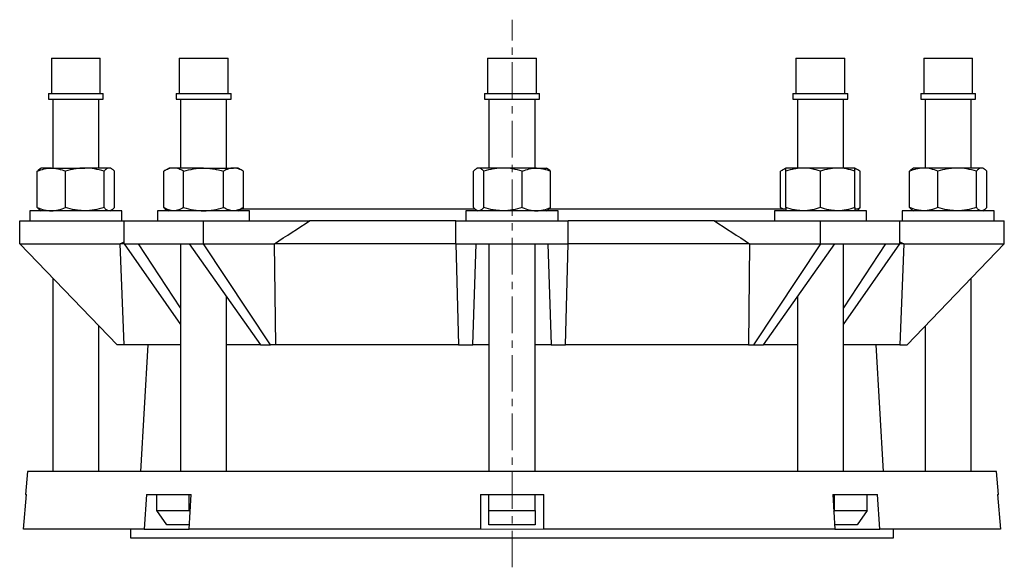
# Model space of a CAD drawing. Header units: millimetres. Extents: x 80 to 836, y -526 to 583.
# Tile 2 of 3: x 81 to 423, y 393 to 583. Entities that reach past the tile are written whole.
import ezdxf

# ---------------------------------------------------------------- set-up
doc = ezdxf.new("R2010")
doc.units = ezdxf.units.MM
doc.linetypes.add('CENTERX2', pattern=[20.32, 12.7, -2.54, 2.54, -2.54])
doc.layers.add('FORMAT', color=7, linetype='Continuous')

msp = doc.modelspace()

# ---------------------------------------------------------------- linework, layer by layer
at = {"color": 7, "linetype": 'Continuous', "lineweight": 25}
for p, q in [((92.1, 569.28), (92.1, 557.01)), ((92.1, 569.28), (109.1, 569.28)), ((109.1, 557.01), (109.1, 569.28)), ((136.47, 569.28), (136.47, 557.01)), ((136.47, 569.28), (153.47, 569.28)), ((153.47, 557.01), (153.47, 569.28)), ((243.6, 569.28), (243.6, 557.01)), ((243.6, 569.28), (260.6, 569.28)), ((260.6, 557.01), (260.6, 569.28)), ((350.72, 569.28), (350.72, 557.01)), ((350.72, 569.28), (353.21, 569.28)), ((353.21, 569.28), (367.72, 569.28)), ((367.72, 557.01), (367.72, 569.28)), ((395.1, 569.28), (395.1, 557.01)), ((395.1, 569.28), (403.6, 569.28)), ((403.6, 569.28), (412.1, 569.28)), ((412.1, 557.01), (412.1, 569.28)), ((91.07, 557.01), (91.07, 555.01)), ((91.07, 557.01), (110.12, 557.01)), ((91.07, 555.01), (110.12, 555.01)), ((92.6, 555.01), (92.6, 531.08)), ((108.6, 531.08), (108.6, 555.01)), ((110.12, 555.01), (110.12, 557.01)), ((135.45, 557.01), (135.45, 555.01)), ((135.45, 557.01), (154.5, 557.01)), ((135.45, 555.01), (154.5, 555.01)), ((136.97, 555.01), (136.97, 531.08)), ((152.97, 531.08), (152.97, 555.01)), ((154.5, 555.01), (154.5, 557.01)), ((242.57, 557.01), (242.57, 555.01)), ((242.57, 557.01), (261.62, 557.01)), ((242.57, 555.01), (261.62, 555.01)), ((244.1, 555.01), (244.1, 531.08)), ((260.1, 531.08), (260.1, 555.01)), ((261.62, 555.01), (261.62, 557.01)), ((349.7, 557.01), (349.7, 555.01)), ((349.7, 557.01), (352.49, 557.01)), ((349.7, 555.01), (352.49, 555.01)), ((351.22, 555.01), (351.22, 531.08)), ((352.49, 557.01), (368.75, 557.01)), ((352.49, 555.01), (368.75, 555.01)), ((367.22, 531.08), (367.22, 555.01)), ((368.75, 555.01), (368.75, 557.01)), ((394.07, 557.01), (394.07, 555.01)), ((394.07, 557.01), (403.6, 557.01)), ((394.07, 555.01), (403.6, 555.01)), ((395.6, 555.01), (395.6, 531.08)), ((403.6, 557.01), (413.12, 557.01)), ((403.6, 555.01), (413.12, 555.01)), ((411.6, 531.08), (411.6, 555.01)), ((413.12, 555.01), (413.12, 557.01)), ((88.6, 531.08), (88.17, 530.84)), ((92.11, 531.08), (88.6, 531.08)), ((92.11, 531.08), (103.7, 531.08)), ((112.19, 531.08), (103.7, 531.08)), ((112.6, 531.08), (112.19, 531.08)), ((113.02, 530.84), (112.6, 531.08)), ((132.97, 531.08), (131.12, 530.01)), ((134.58, 531.08), (132.97, 531.08)), ((144.97, 531.08), (134.58, 531.08)), ((144.97, 531.08), (155.36, 531.08)), ((156.97, 531.08), (155.36, 531.08)), ((158.83, 530.01), (156.97, 531.08)), ((240.1, 531.08), (239.67, 530.84)), ((240.51, 531.08), (240.1, 531.08)), ((248.99, 531.08), (240.51, 531.08)), ((260.58, 531.08), (248.99, 531.08)), ((260.58, 531.08), (264.1, 531.08)), ((264.52, 530.84), (264.1, 531.08)), ((347.22, 531.08), (345.37, 530.01)), ((353.22, 531.08), (347.22, 531.08)), ((365.22, 531.08), (353.22, 531.08)), ((371.22, 531.08), (365.22, 531.08)), ((373.08, 530.01), (371.22, 531.08)), ((391.6, 531.08), (391.17, 530.84)), ((395.11, 531.08), (391.6, 531.08)), ((406.7, 531.08), (395.11, 531.08)), ((415.19, 531.08), (406.7, 531.08)), ((415.6, 531.08), (415.19, 531.08)), ((416.02, 530.84), (415.6, 531.08)), ((87.21, 517.35), (87.21, 530.01)), ((97.01, 517.35), (97.01, 530.01)), ((110.4, 517.35), (110.4, 530.01)), ((113.98, 517.35), (113.98, 530.01)), ((131.12, 517.35), (131.12, 530.01)), ((138.04, 517.35), (138.04, 530.01)), ((151.9, 517.35), (151.9, 530.01)), ((158.83, 517.35), (158.83, 530.01)), ((238.71, 517.35), (238.71, 530.01)), ((242.3, 517.35), (242.3, 530.01)), ((255.68, 517.35), (255.68, 530.01)), ((265.48, 517.35), (265.48, 530.01)), ((345.37, 517.35), (345.37, 530.01)), ((347.22, 517.35), (347.22, 530.01)), ((359.22, 517.35), (359.22, 530.01)), ((371.22, 517.35), (371.22, 530.01)), ((373.08, 517.35), (373.08, 530.01)), ((390.21, 517.35), (390.21, 530.01)), ((400.01, 517.35), (400.01, 530.01)), ((413.4, 517.35), (413.4, 530.01)), ((416.98, 517.35), (416.98, 530.01)), ((88.17, 516.53), (88.6, 516.28)), ((112.6, 516.28), (113.02, 516.53)), ((131.12, 517.35), (132.97, 516.28)), ((131.6, 516.78), (131.6, 516.28)), ((132.11, 516.78), (131.6, 516.78)), ((156.97, 516.28), (158.83, 517.35)), ((239.31, 516.78), (157.84, 516.78)), ((239.67, 516.53), (240.1, 516.28)), ((264.1, 516.28), (264.52, 516.53)), ((347.23, 516.78), (264.89, 516.78)), ((345.37, 517.35), (346.36, 516.78)), ((372.6, 516.78), (371.24, 516.78)), ((372.09, 516.78), (373.08, 517.35)), ((372.6, 516.28), (372.6, 516.78)), ((391.17, 516.53), (391.6, 516.28)), ((415.6, 516.28), (416.02, 516.53)), ((84.6, 516.28), (84.6, 512.78)), ((116.6, 516.28), (84.6, 516.28)), ((116.6, 512.78), (116.6, 516.28)), ((128.97, 516.28), (128.97, 512.78)), ((160.97, 516.28), (128.97, 516.28)), ((160.97, 512.78), (160.97, 516.28)), ((236.1, 516.28), (236.1, 512.78)), ((240.78, 516.28), (236.1, 516.28)), ((268.1, 516.28), (240.78, 516.28)), ((268.1, 512.78), (268.1, 516.28)), ((343.22, 516.28), (343.22, 512.78)), ((359.22, 516.28), (343.22, 516.28)), ((375.22, 516.28), (359.22, 516.28)), ((375.22, 512.78), (375.22, 516.28)), ((387.6, 516.28), (387.6, 512.78)), ((414.91, 516.28), (387.6, 516.28)), ((419.6, 516.28), (414.91, 516.28)), ((419.6, 512.78), (419.6, 516.28)), ((81.1, 504.78), (81.1, 512.78)), ((81.1, 512.78), (117.39, 512.78)), ((117.39, 504.78), (117.39, 512.78)), ((117.39, 512.78), (144.97, 512.78)), ((144.97, 504.78), (144.97, 512.78)), ((144.97, 512.78), (181.8, 512.78)), ((232.6, 512.78), (181.8, 512.78)), ((232.6, 504.78), (232.6, 512.78)), ((232.6, 512.78), (271.6, 512.78)), ((271.6, 504.78), (271.6, 512.78)), ((322.39, 512.78), (271.6, 512.78)), ((322.39, 512.78), (359.22, 512.78)), ((359.22, 504.78), (359.22, 512.78)), ((359.22, 512.78), (386.8, 512.78)), ((386.8, 504.78), (386.8, 512.78)), ((386.8, 512.78), (423.1, 512.78)), ((423.1, 504.78), (423.1, 512.78)), ((81.1, 504.78), (115.96, 504.78)), ((114.9, 469.78), (81.1, 504.78)), ((115.96, 504.84), (117.39, 505.5)), ((117.39, 504.84), (115.96, 504.84)), ((115.96, 504.78), (115.96, 504.84)), ((117.38, 469.78), (115.96, 504.78)), ((117.39, 504.78), (117.4, 504.78)), ((117.4, 504.78), (122.37, 504.78)), ((117.4, 504.78), (136.97, 476.83)), ((122.37, 504.78), (140, 504.78)), ((136.97, 482.63), (122.37, 504.78)), ((136.97, 504.78), (136.97, 425.78)), ((140, 504.78), (144.97, 504.78)), ((140, 504.78), (164.72, 469.78)), ((144.97, 504.78), (144.97, 504.78)), ((144.97, 504.78), (169.62, 504.78)), ((168.25, 469.78), (144.97, 504.78)), ((169.62, 504.78), (169.62, 504.84)), ((232.6, 504.84), (169.62, 504.84)), ((170.01, 469.78), (169.62, 504.78)), ((232.6, 504.78), (239.63, 504.78)), ((232.6, 504.78), (233.47, 469.78)), ((232.6, 504.78), (232.6, 504.78)), ((238.47, 469.78), (239.63, 504.78)), ((239.63, 504.78), (264.57, 504.78)), ((244.1, 504.78), (244.1, 425.78)), ((260.1, 425.78), (260.1, 504.78)), ((264.57, 504.78), (265.73, 469.78)), ((264.57, 504.78), (271.6, 504.78)), ((270.73, 469.78), (271.6, 504.78)), ((334.58, 504.84), (271.6, 504.84)), ((271.6, 504.78), (271.6, 504.78)), ((334.58, 504.78), (334.19, 469.78)), ((334.58, 504.84), (334.57, 504.78)), ((334.57, 504.78), (359.22, 504.78)), ((359.23, 504.78), (335.94, 469.78)), ((339.48, 469.78), (364.2, 504.78)), ((359.22, 504.78), (359.23, 504.78)), ((359.23, 504.78), (364.2, 504.78)), ((364.2, 504.78), (381.83, 504.78)), ((367.22, 425.78), (367.22, 504.78)), ((381.83, 504.78), (367.22, 482.63)), ((367.22, 476.83), (386.8, 504.78)), ((381.83, 504.78), (386.8, 504.78)), ((386.8, 505.5), (388.24, 504.84)), ((388.24, 504.84), (386.8, 504.84)), ((386.8, 504.78), (386.8, 504.78)), ((388.24, 504.78), (386.82, 469.78)), ((388.24, 504.84), (388.24, 504.78)), ((388.24, 504.78), (423.1, 504.78)), ((423.1, 504.78), (389.3, 469.78)), ((92.6, 492.87), (92.6, 425.78)), ((411.6, 425.78), (411.6, 492.87)), ((152.97, 425.78), (152.97, 486.42)), ((351.22, 486.42), (351.22, 425.78)), ((108.6, 425.78), (108.6, 476.31)), ((395.6, 476.31), (395.6, 425.78)), ((117.38, 469.78), (114.9, 469.78)), ((136.97, 469.78), (117.38, 469.78)), ((125.6, 469.78), (123.1, 425.78)), ((164.72, 469.78), (152.97, 469.78)), ((164.72, 469.78), (168.25, 469.78)), ((170.01, 469.78), (168.25, 469.78)), ((233.47, 469.78), (170.01, 469.78)), ((233.47, 469.78), (238.47, 469.78)), ((244.1, 469.78), (238.47, 469.78)), ((265.73, 469.78), (260.1, 469.78)), ((265.73, 469.78), (270.73, 469.78)), ((334.19, 469.78), (270.73, 469.78)), ((334.19, 469.78), (335.94, 469.78)), ((335.94, 469.78), (339.48, 469.78)), ((351.22, 469.78), (339.48, 469.78)), ((386.82, 469.78), (367.22, 469.78)), ((381.1, 425.78), (378.6, 469.78)), ((386.82, 469.78), (389.3, 469.78)), ((83.85, 425.78), (83.15, 417.78)), ((420.35, 425.78), (83.85, 425.78)), ((421.05, 417.78), (420.35, 425.78)), ((82.45, 405.78), (83.51, 417.78)), ((83.15, 417.78), (83.51, 417.78)), ((125.11, 417.78), (124.36, 405.78)), ((125.11, 417.78), (140.66, 417.78)), ((128.71, 412.28), (128.71, 417.78)), ((139.92, 405.78), (140.66, 417.78)), ((140.02, 412.28), (140.02, 417.78)), ((241.1, 417.78), (263.1, 417.78)), ((241.1, 417.78), (241.1, 405.78)), ((244.1, 412.28), (244.1, 417.78)), ((260.1, 412.28), (260.1, 417.78)), ((263.1, 405.78), (263.1, 417.78)), ((363.53, 417.78), (379.09, 417.78)), ((363.53, 417.78), (364.28, 405.78)), ((364.17, 412.28), (364.17, 417.78)), ((375.49, 412.28), (375.49, 417.78)), ((379.83, 405.78), (379.09, 417.78)), ((420.69, 417.78), (421.05, 417.78)), ((420.69, 417.78), (421.74, 405.78)), ((128.71, 412.28), (140.02, 412.28)), ((132.24, 407.28), (128.71, 412.28)), ((140.02, 412.28), (140.3, 411.89)), ((244.1, 412.28), (260.1, 412.28)), ((244.1, 407.28), (244.1, 412.28)), ((260.1, 412.28), (260.1, 407.28)), ((363.9, 411.89), (364.17, 412.28)), ((364.17, 412.28), (375.49, 412.28)), ((375.49, 412.28), (371.95, 407.28)), ((140.01, 407.28), (132.24, 407.28)), ((260.1, 407.28), (244.1, 407.28)), ((371.95, 407.28), (364.18, 407.28)), ((124.36, 405.78), (82.45, 405.78)), ((119.6, 405.78), (119.6, 402.78)), ((124.36, 405.78), (139.92, 405.78)), ((241.1, 405.78), (139.92, 405.78)), ((364.28, 405.78), (263.1, 405.78)), ((364.28, 405.78), (379.83, 405.78)), ((421.74, 405.78), (379.83, 405.78)), ((384.6, 402.78), (384.6, 405.78)), ((119.6, 402.78), (252.1, 402.78)), ((252.1, 402.78), (384.6, 402.78))]:
    msp.add_line(p, q, dxfattribs=at)
at = {"color": 8, "linetype": 'Continuous', "lineweight": 18}
msp.add_line((241.1, 405.78), (263.1, 405.78), dxfattribs=at)
at = {"color": 7, "linetype": 'Continuous', "lineweight": 25}
for points, knots in [([(87.21, 530.01), (88.01, 530.34), (88.83, 530.61), (90.46, 530.98), (91.29, 531.08), (92.11, 531.08)], [0, 0, 0, 0, 0.5, 0.5, 1, 1, 1, 1]), ([(87.21, 530.01), (87.31, 530.11), (87.5, 530.32), (87.8, 530.58), (88.02, 530.75), (88.15, 530.82), (88.17, 530.83)], [0, 0, 0, 0, 0.305175, 0.610437, 0.91554, 1, 1, 1, 1]), ([(92.11, 531.08), (92.53, 531.08), (92.94, 531.06), (93.78, 530.96), (94.19, 530.89), (95.42, 530.6), (96.22, 530.33), (97.01, 530.01)], [0, 0, 0, 0, 0.25, 0.25, 0.5, 0.5, 1, 1, 1, 1]), ([(103.7, 531.08), (103.14, 531.08), (102.57, 531.06), (101.44, 530.96), (100.88, 530.89), (99.21, 530.61), (98.1, 530.34), (97.01, 530.01)], [0, 0, 0, 0, 0.25, 0.25, 0.5, 0.5, 1, 1, 1, 1]), ([(110.4, 530.01), (109.3, 530.34), (108.2, 530.61), (105.97, 530.98), (104.84, 531.08), (103.7, 531.08)], [0, 0, 0, 0, 0.5, 0.5, 1, 1, 1, 1]), ([(112.19, 531.08), (112.04, 531.08), (111.88, 531.06), (111.58, 530.96), (111.43, 530.89), (110.98, 530.61), (110.69, 530.34), (110.4, 530.01)], [0, 0, 0, 0, 0.25, 0.25, 0.5, 0.5, 1, 1, 1, 1]), ([(113.98, 530.01), (113.69, 530.34), (113.39, 530.61), (112.8, 530.98), (112.49, 531.08), (112.19, 531.08)], [0, 0, 0, 0, 0.5, 0.5, 1, 1, 1, 1]), ([(134.58, 531.08), (134.29, 531.08), (133.99, 531.06), (133.41, 530.96), (133.12, 530.89), (132.25, 530.61), (131.68, 530.34), (131.12, 530.01)], [0, 0, 0, 0, 0.25, 0.25, 0.5, 0.5, 1, 1, 1, 1]), ([(138.04, 530.01), (137.48, 530.34), (136.91, 530.61), (135.75, 530.98), (135.17, 531.08), (134.58, 531.08)], [0, 0, 0, 0, 0.5, 0.5, 1, 1, 1, 1]), ([(138.04, 530.01), (139.17, 530.34), (140.32, 530.61), (142.64, 530.98), (143.8, 531.08), (144.97, 531.08)], [0, 0, 0, 0, 0.5, 0.5, 1, 1, 1, 1]), ([(144.97, 531.08), (145.56, 531.08), (146.14, 531.06), (147.32, 530.96), (147.91, 530.89), (149.64, 530.6), (150.78, 530.33), (151.9, 530.01)], [0, 0, 0, 0, 0.25, 0.25, 0.5, 0.5, 1, 1, 1, 1]), ([(155.36, 531.08), (155.07, 531.08), (154.77, 531.06), (154.19, 530.96), (153.9, 530.89), (153.03, 530.61), (152.46, 530.34), (151.9, 530.01)], [0, 0, 0, 0, 0.25, 0.25, 0.5, 0.5, 1, 1, 1, 1]), ([(158.83, 530.01), (158.26, 530.34), (157.69, 530.61), (156.54, 530.98), (155.95, 531.08), (155.36, 531.08)], [0, 0, 0, 0, 0.5, 0.5, 1, 1, 1, 1]), ([(240.51, 531.08), (240.35, 531.08), (240.2, 531.06), (239.9, 530.96), (239.75, 530.89), (239.3, 530.61), (239.01, 530.34), (238.71, 530.01)], [0, 0, 0, 0, 0.25, 0.25, 0.5, 0.5, 1, 1, 1, 1]), ([(242.3, 530.01), (242.01, 530.34), (241.71, 530.61), (241.11, 530.98), (240.81, 531.08), (240.51, 531.08)], [0, 0, 0, 0, 0.5, 0.5, 1, 1, 1, 1]), ([(248.99, 531.08), (248.42, 531.08), (247.85, 531.06), (246.73, 530.96), (246.16, 530.89), (244.49, 530.61), (243.39, 530.34), (242.3, 530.01)], [0, 0, 0, 0, 0.25, 0.25, 0.5, 0.5, 1, 1, 1, 1]), ([(255.68, 530.01), (254.59, 530.34), (253.49, 530.61), (251.26, 530.98), (250.13, 531.08), (248.99, 531.08)], [0, 0, 0, 0, 0.5, 0.5, 1, 1, 1, 1]), ([(255.68, 530.01), (256.48, 530.34), (257.3, 530.61), (258.93, 530.98), (259.76, 531.08), (260.58, 531.08)], [0, 0, 0, 0, 0.5, 0.5, 1, 1, 1, 1]), ([(260.58, 531.08), (261, 531.08), (261.41, 531.06), (262.25, 530.96), (262.66, 530.89), (263.89, 530.6), (264.69, 530.33), (265.48, 530.01)], [0, 0, 0, 0, 0.25, 0.25, 0.5, 0.5, 1, 1, 1, 1]), ([(264.52, 530.83), (264.56, 530.81), (264.7, 530.73), (264.93, 530.55), (265.21, 530.31), (265.39, 530.11), (265.48, 530.01)], [0, 0, 0, 0, 0.132848, 0.421834, 0.710953, 1, 1, 1, 1]), ([(347.22, 530.83), (347.14, 530.81), (346.88, 530.73), (346.43, 530.55), (345.9, 530.31), (345.55, 530.11), (345.37, 530.01)], [0, 0, 0, 0, 0.1328522, 0.4218394, 0.7109552, 1, 1, 1, 1]), ([(353.22, 531.08), (352.72, 531.08), (352.2, 531.06), (351.19, 530.96), (350.69, 530.89), (349.19, 530.61), (348.2, 530.34), (347.22, 530.01)], [0, 0, 0, 0, 0.25, 0.25, 0.5, 0.5, 1, 1, 1, 1]), ([(347.22, 530.01), (347.22, 530.34), (347.22, 530.61), (347.22, 530.98), (347.22, 531.08), (347.22, 531.08)], [0, 0, 0, 0, 0.5, 0.5, 1, 1, 1, 1]), ([(359.22, 530.01), (358.24, 530.34), (357.25, 530.61), (355.26, 530.98), (354.25, 531.08), (353.22, 531.08)], [0, 0, 0, 0, 0.5, 0.5, 1, 1, 1, 1]), ([(365.22, 531.08), (364.72, 531.08), (364.2, 531.06), (363.19, 530.96), (362.69, 530.89), (361.19, 530.61), (360.2, 530.34), (359.22, 530.01)], [0, 0, 0, 0, 0.25, 0.25, 0.5, 0.5, 1, 1, 1, 1]), ([(371.22, 530.01), (370.24, 530.34), (369.25, 530.61), (367.26, 530.98), (366.25, 531.08), (365.22, 531.08)], [0, 0, 0, 0, 0.5, 0.5, 1, 1, 1, 1]), ([(371.22, 530.01), (371.22, 530.34), (371.22, 530.61), (371.22, 530.98), (371.22, 531.08), (371.22, 531.08)], [0, 0, 0, 0, 0.5, 0.5, 1, 1, 1, 1]), ([(373.08, 530.01), (372.89, 530.11), (372.52, 530.32), (371.96, 530.58), (371.52, 530.75), (371.28, 530.82), (371.22, 530.83)], [0, 0, 0, 0, 0.305171, 0.610428, 0.915525, 1, 1, 1, 1]), ([(395.11, 531.08), (394.7, 531.08), (394.28, 531.06), (393.45, 530.96), (393.04, 530.89), (391.81, 530.6), (391.01, 530.33), (390.21, 530.01)], [0, 0, 0, 0, 0.25, 0.25, 0.5, 0.5, 1, 1, 1, 1]), ([(390.21, 530.01), (390.31, 530.11), (390.5, 530.32), (390.8, 530.58), (391.02, 530.75), (391.15, 530.82), (391.17, 530.83)], [0, 0, 0, 0, 0.305175, 0.610437, 0.915541, 1, 1, 1, 1]), ([(400.01, 530.01), (399.22, 530.34), (398.4, 530.61), (396.76, 530.98), (395.94, 531.08), (395.11, 531.08)], [0, 0, 0, 0, 0.5, 0.5, 1, 1, 1, 1]), ([(406.7, 531.08), (406.14, 531.08), (405.57, 531.06), (404.44, 530.96), (403.88, 530.89), (402.21, 530.61), (401.1, 530.34), (400.01, 530.01)], [0, 0, 0, 0, 0.25, 0.25, 0.5, 0.5, 1, 1, 1, 1]), ([(413.4, 530.01), (412.3, 530.34), (411.2, 530.61), (408.97, 530.98), (407.84, 531.08), (406.7, 531.08)], [0, 0, 0, 0, 0.5, 0.5, 1, 1, 1, 1]), ([(415.19, 531.08), (415.04, 531.08), (414.88, 531.06), (414.58, 530.96), (414.43, 530.89), (413.98, 530.61), (413.69, 530.34), (413.4, 530.01)], [0, 0, 0, 0, 0.25, 0.25, 0.5, 0.5, 1, 1, 1, 1]), ([(416.98, 530.01), (416.69, 530.34), (416.39, 530.61), (415.8, 530.98), (415.49, 531.08), (415.19, 531.08)], [0, 0, 0, 0, 0.5, 0.5, 1, 1, 1, 1]), ([(87.21, 517.35), (88.01, 517.03), (88.83, 516.76), (90.46, 516.38), (91.29, 516.28), (92.11, 516.28)], [0, 0, 0, 0, 0.5, 0.5, 1, 1, 1, 1]), ([(87.21, 517.35), (87.31, 517.25), (87.5, 517.04), (87.8, 516.78), (88.02, 516.61), (88.15, 516.55), (88.17, 516.53)], [0, 0, 0, 0, 0.305175, 0.610437, 0.915539, 1, 1, 1, 1]), ([(92.11, 516.28), (92.53, 516.28), (92.94, 516.31), (93.78, 516.41), (94.19, 516.48), (95.42, 516.76), (96.22, 517.03), (97.01, 517.35)], [0, 0, 0, 0, 0.25, 0.25, 0.5, 0.5, 1, 1, 1, 1]), ([(103.7, 516.28), (103.14, 516.28), (102.57, 516.31), (101.44, 516.41), (100.88, 516.48), (99.21, 516.76), (98.1, 517.03), (97.01, 517.35)], [0, 0, 0, 0, 0.25, 0.25, 0.5, 0.5, 1, 1, 1, 1]), ([(110.4, 517.35), (109.3, 517.03), (108.2, 516.76), (105.97, 516.38), (104.84, 516.28), (103.7, 516.28)], [0, 0, 0, 0, 0.5, 0.5, 1, 1, 1, 1]), ([(112.19, 516.28), (112.04, 516.28), (111.88, 516.31), (111.58, 516.41), (111.43, 516.48), (110.98, 516.76), (110.69, 517.03), (110.4, 517.35)], [0, 0, 0, 0, 0.25, 0.25, 0.5, 0.5, 1, 1, 1, 1]), ([(113.98, 517.35), (113.69, 517.03), (113.39, 516.76), (112.8, 516.38), (112.49, 516.28), (112.19, 516.28)], [0, 0, 0, 0, 0.5, 0.5, 1, 1, 1, 1]), ([(134.58, 516.28), (134.29, 516.28), (133.99, 516.31), (133.41, 516.41), (133.12, 516.48), (132.25, 516.76), (131.68, 517.03), (131.12, 517.35)], [0, 0, 0, 0, 0.25, 0.25, 0.5, 0.5, 1, 1, 1, 1]), ([(138.04, 517.35), (137.48, 517.03), (136.91, 516.76), (135.75, 516.38), (135.17, 516.28), (134.58, 516.28)], [0, 0, 0, 0, 0.5, 0.5, 1, 1, 1, 1]), ([(138.04, 517.35), (139.17, 517.03), (140.32, 516.76), (142.64, 516.38), (143.8, 516.28), (144.97, 516.28)], [0, 0, 0, 0, 0.5, 0.5, 1, 1, 1, 1]), ([(144.97, 516.28), (145.56, 516.28), (146.14, 516.31), (147.32, 516.41), (147.91, 516.48), (149.64, 516.76), (150.78, 517.03), (151.9, 517.35)], [0, 0, 0, 0, 0.25, 0.25, 0.5, 0.5, 1, 1, 1, 1]), ([(155.36, 516.28), (155.07, 516.28), (154.77, 516.31), (154.19, 516.41), (153.9, 516.48), (153.03, 516.76), (152.46, 517.03), (151.9, 517.35)], [0, 0, 0, 0, 0.25, 0.25, 0.5, 0.5, 1, 1, 1, 1]), ([(158.83, 517.35), (158.26, 517.03), (157.69, 516.76), (156.54, 516.38), (155.95, 516.28), (155.36, 516.28)], [0, 0, 0, 0, 0.5, 0.5, 1, 1, 1, 1]), ([(240.51, 516.28), (240.35, 516.28), (240.2, 516.31), (239.9, 516.41), (239.75, 516.48), (239.3, 516.76), (239.01, 517.03), (238.71, 517.35)], [0, 0, 0, 0, 0.25, 0.25, 0.5, 0.5, 1, 1, 1, 1]), ([(242.3, 517.35), (242.01, 517.03), (241.71, 516.76), (241.11, 516.38), (240.81, 516.28), (240.51, 516.28)], [0, 0, 0, 0, 0.5, 0.5, 1, 1, 1, 1]), ([(248.99, 516.28), (248.42, 516.28), (247.85, 516.31), (246.73, 516.41), (246.16, 516.48), (244.49, 516.76), (243.39, 517.03), (242.3, 517.35)], [0, 0, 0, 0, 0.25, 0.25, 0.5, 0.5, 1, 1, 1, 1]), ([(255.68, 517.35), (254.59, 517.03), (253.49, 516.76), (251.26, 516.38), (250.13, 516.28), (248.99, 516.28)], [0, 0, 0, 0, 0.5, 0.5, 1, 1, 1, 1]), ([(255.68, 517.35), (256.48, 517.03), (257.3, 516.76), (258.93, 516.38), (259.76, 516.28), (260.58, 516.28)], [0, 0, 0, 0, 0.5, 0.5, 1, 1, 1, 1]), ([(260.58, 516.28), (261, 516.28), (261.41, 516.31), (262.25, 516.41), (262.66, 516.48), (263.89, 516.76), (264.69, 517.03), (265.48, 517.35)], [0, 0, 0, 0, 0.25, 0.25, 0.5, 0.5, 1, 1, 1, 1]), ([(264.52, 516.53), (264.56, 516.56), (264.7, 516.63), (264.93, 516.81), (265.21, 517.06), (265.39, 517.26), (265.48, 517.35)], [0, 0, 0, 0, 0.132848, 0.421834, 0.710952, 1, 1, 1, 1]), ([(346.52, 516.78), (346.49, 516.79), (346.28, 516.87), (345.9, 517.06), (345.55, 517.26), (345.37, 517.35)], [0, 0, 0, 0, 0.072859, 0.536486, 1, 1, 1, 1]), ([(353.22, 516.28), (352.72, 516.28), (352.2, 516.31), (351.19, 516.41), (350.69, 516.48), (349.19, 516.76), (348.2, 517.03), (347.22, 517.35)], [0, 0, 0, 0, 0.25, 0.25, 0.5, 0.5, 1, 1, 1, 1]), ([(347.22, 517.35), (347.22, 517.03), (347.22, 516.76), (347.22, 516.38), (347.22, 516.28), (347.22, 516.28)], [0, 0, 0, 0, 0.5, 0.5, 1, 1, 1, 1]), ([(359.22, 517.35), (358.24, 517.03), (357.25, 516.76), (355.26, 516.38), (354.25, 516.28), (353.22, 516.28)], [0, 0, 0, 0, 0.5, 0.5, 1, 1, 1, 1]), ([(365.22, 516.28), (364.72, 516.28), (364.2, 516.31), (363.19, 516.41), (362.69, 516.48), (361.19, 516.76), (360.2, 517.03), (359.22, 517.35)], [0, 0, 0, 0, 0.25, 0.25, 0.5, 0.5, 1, 1, 1, 1]), ([(371.22, 517.35), (370.24, 517.03), (369.25, 516.76), (367.26, 516.38), (366.25, 516.28), (365.22, 516.28)], [0, 0, 0, 0, 0.5, 0.5, 1, 1, 1, 1]), ([(371.22, 517.35), (371.22, 517.03), (371.22, 516.76), (371.22, 516.38), (371.22, 516.28), (371.22, 516.28)], [0, 0, 0, 0, 0.5, 0.5, 1, 1, 1, 1]), ([(373.08, 517.35), (372.89, 517.25), (372.52, 517.05), (372.14, 516.86), (371.94, 516.78), (371.94, 516.78)], [0, 0, 0, 0, 0.491534, 0.983205, 1, 1, 1, 1]), ([(395.11, 516.28), (394.7, 516.28), (394.28, 516.31), (393.45, 516.41), (393.04, 516.48), (391.81, 516.76), (391.01, 517.03), (390.21, 517.35)], [0, 0, 0, 0, 0.25, 0.25, 0.5, 0.5, 1, 1, 1, 1]), ([(390.21, 517.35), (390.31, 517.25), (390.5, 517.04), (390.8, 516.78), (391.02, 516.61), (391.15, 516.55), (391.17, 516.53)], [0, 0, 0, 0, 0.305175, 0.610437, 0.91554, 1, 1, 1, 1]), ([(400.01, 517.35), (399.22, 517.03), (398.4, 516.76), (396.76, 516.38), (395.94, 516.28), (395.11, 516.28)], [0, 0, 0, 0, 0.5, 0.5, 1, 1, 1, 1]), ([(406.7, 516.28), (406.14, 516.28), (405.57, 516.31), (404.44, 516.41), (403.88, 516.48), (402.21, 516.76), (401.1, 517.03), (400.01, 517.35)], [0, 0, 0, 0, 0.25, 0.25, 0.5, 0.5, 1, 1, 1, 1]), ([(413.4, 517.35), (412.3, 517.03), (411.2, 516.76), (408.97, 516.38), (407.84, 516.28), (406.7, 516.28)], [0, 0, 0, 0, 0.5, 0.5, 1, 1, 1, 1]), ([(415.19, 516.28), (415.04, 516.28), (414.88, 516.31), (414.58, 516.41), (414.43, 516.48), (413.98, 516.76), (413.69, 517.03), (413.4, 517.35)], [0, 0, 0, 0, 0.25, 0.25, 0.5, 0.5, 1, 1, 1, 1]), ([(416.98, 517.35), (416.69, 517.03), (416.39, 516.76), (415.8, 516.38), (415.49, 516.28), (415.19, 516.28)], [0, 0, 0, 0, 0.5, 0.5, 1, 1, 1, 1])]:
    msp.add_open_spline(points, degree=3, knots=knots, dxfattribs=at)
for points in [[(169.62, 504.84), (173.68, 507.49), (177.74, 510.14), (181.8, 512.78)], [(322.39, 512.78), (326.46, 510.14), (330.52, 507.49), (334.58, 504.84)]]:
    msp.add_open_spline(points, degree=3, dxfattribs=at)
at = {"layer": 'FORMAT', "linetype": 'CENTERX2', "lineweight": 18}
msp.add_line((252.1, 392.54), (252.1, 582.58), dxfattribs=at)

doc.saveas('drawing.dxf')
